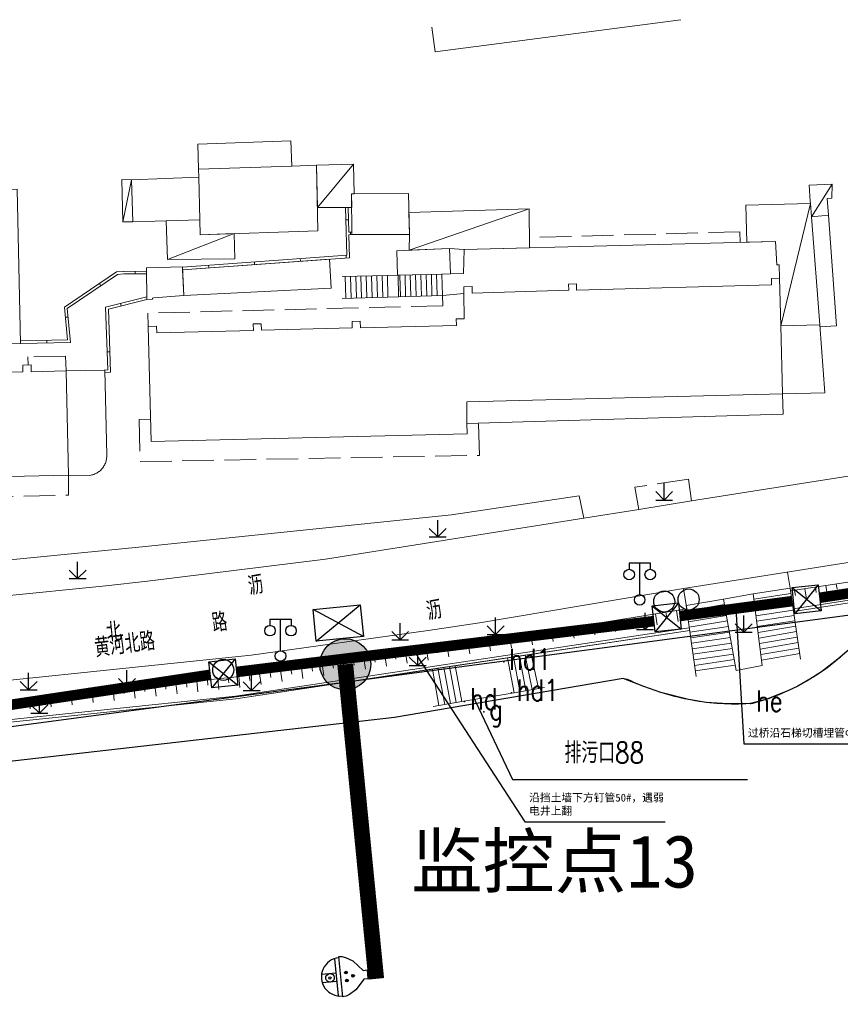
# Model space of a CAD drawing. Extents: x 39527407 to 39530665, y 3786466 to 3790957.
# Tile 33 of 113: x 39528749 to 39528827, y 3788135 to 3788229. Entities that reach past the tile are written whole.
import ezdxf
from ezdxf.enums import TextEntityAlignment as Align

# ---------------------------------------------------------------- set-up
doc = ezdxf.new("R2010")
doc.units = 0
doc.header["$PDSIZE"] = 0.2
doc.linetypes.add('X0', pattern=[4, 3, -1])
doc.layers.get('0').update_dxf_attribs({"linetype": 'CONTINUOUS'})
for name, color, linetype in [('04-安保监控', 4, 'CONTINUOUS'), ('DLSS', 4, 'CONTINUOUS'), ('JCDL_DMX_F', 30, 'CONTINUOUS'), ('JCDL_JMDD_F', 231, 'CONTINUOUS'), ('JCDL_JMDX_F', 231, 'CONTINUOUS'), ('JCDL_JT_ZJ', 100, 'CONTINUOUS'), ('JCDL_JTD_F', 100, 'CONTINUOUS'), ('JCDL_SXX_F', 5, 'CONTINUOUS'), ('JMD', 6, 'CONTINUOUS'), ('SXSS', 5, 'CONTINUOUS'), ('ZBTZ', 3, 'CONTINUOUS'), ('zdh', 7, 'CONTINUOUS'), ('水面监控', 7, 'CONTINUOUS'), ('综合管网', 1, 'CONTINUOUS')]:
    doc.layers.add(name, color=color, linetype=linetype)
for name, color, linetype, lineweight in [('JCDL_JMDX', 1, 'CONTINUOUS', 0), ('JCDL_SXX', 5, 'CONTINUOUS', 0), ('JCDL_ZBX', 3, 'CONTINUOUS', 0), ('JCDL_ZBX_F', 7, 'CONTINUOUS', 0), ('TEXTL_ZJ', 7, 'CONTINUOUS', 0)]:
    doc.layers.add(name, color=color, linetype=linetype, lineweight=lineweight)
doc.styles.add('HT', font='simhei.ttf')
doc.styles.add('HZ', font='rs', dxfattribs={"width": 0.8, "bigfont": 'hztxt'})
doc.linetypes.add('10422', pattern='A,2,[150,AAA.SHX,S=1,R=0,X=0,Y=1],2,[177,AAA.SHX,S=1,R=0,X=0,Y=0.8],1e-09', length=4)
doc.linetypes.add('X35', pattern='A,2,[150,AAA.SHX,S=1,R=0,X=0,Y=1],2,[177,AAA.SHX,S=1,R=0,X=0,Y=0.8],1e-09', length=4)
doc.linetypes.add('X67', pattern='A,1,[150,symbolx.shx,S=1,R=0,X=0,Y=1],2,[153,symbolx.shx,S=1,R=0,X=0,Y=0.8],2,[145,symbolx.shx,S=1,R=0,X=0,Y=0],0,[150,symbolx.shx,S=1,R=0,X=0,Y=1],2,[153,symbolx.shx,S=1,R=0,X=0,Y=0.8],2,[150,symbolx.shx,S=1,R=0,X=0,Y=1],0.5,-0.5,[146,symbolx.shx,S=1,R=0,X=0,Y=0],-0.5,0.5,[153,symbolx.shx,S=1,R=0,X=0,Y=0.8],1', length=12)

# ---------------------------------------------------------------- blocks, each defined once
blk = doc.blocks.new('5820000')
at = {"color": 0, "linetype": 'Continuous'}
blk.add_circle((0, 0), 1, dxfattribs=at)
blk = doc.blocks.new('9530003')
at = {"color": 0}
for p, q in [((0, 0), (0, 1.6)), ((-0.8, 0), (0.8, 0))]:
    blk.add_line(p, q, dxfattribs=at)
at = {"color": 0, "linetype": 'Continuous'}
for points in [[(0, 0), (-0.8, 0.8)], [(0, 0), (0.8, 0.8)]]:
    blk.add_lwpolyline(points, dxfattribs=at)
blk = doc.blocks.new('3521000')
at = {"color": 0}
for p, q in [((-1, 3.5), (1, 3.5)), ((0, 0.5), (0, 3.5))]:
    blk.add_line(p, q, dxfattribs=at)
at = {"color": 0, "linetype": 'Continuous', "flags": 128}
for points in [[(-1, 3.5), (-1, 2.9)], [(1, 3.5), (1, 2.9)]]:
    blk.add_lwpolyline(points, dxfattribs=at)
at = {"color": 0}
for centre in [(-1, 2.4), (1, 2.4), (0, 0)]:
    blk.add_circle(centre, 0.5, dxfattribs=at)
blk = doc.blocks.new('弱电井')
at = {"layer": '综合管网', "linetype": 'Continuous', "lineweight": 30}
for p, q in [((39506004.49, 3778249.61), (39505993.97, 3778244.37)), ((39505996.61, 3778252.25), (39506001.85, 3778241.73))]:
    blk.add_line(p, q, dxfattribs=at)
blk.add_lwpolyline([(39505996.61, 3778252.25), (39506004.49, 3778249.61), (39506001.85, 3778241.73), (39505993.97, 3778244.37)], close=True, dxfattribs=at)
blk = doc.blocks.new('A$C645879D4')
at = {"layer": '04-安保监控'}
h = blk.add_hatch(color=256, dxfattribs=at)
edge = h.paths.add_edge_path()
edge.add_arc((404, 404), 404, 0, 360)
blk.add_circle((404, 404), 404, dxfattribs=at)
blk = doc.blocks.new('A$C2CD672AE')
at = {"layer": '04-安保监控', "color": 6}
for p, q in [((3.16, 8.38), (1.14, 6.57)), ((3.16, 8.38), (3.16, 9.15)), ((3.16, 9.15), (4.84, 9.15)), ((4.84, 8.38), (4.84, 9.15)), ((4.84, 8.38), (6.85, 6.57)), ((1.14, 6.57), (0.34, 5.24)), ((6.85, 6.57), (7.66, 5.24)), ((0.1, 4.53), (0, 3.79)), ((0.34, 5.24), (0.1, 4.53)), ((7.66, 5.24), (7.9, 4.53)), ((7.9, 4.53), (8, 3.79)), ((0, 3.79), (8, 3.79)), ((0.31, 2.95), (7.69, 2.95)), ((3.16, 2.95), (3.16, 0.09)), ((4.84, 2.95), (4.84, 0.09))]:
    blk.add_line(p, q, dxfattribs=at)
for centre, major_axis, start_param, end_param in [((4.02, 6.27), (0.188, 0.188), 3.141593, 9.424778), ((3.26, 4.93), (0.188, 0.188), 6.28318530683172, 12.5663706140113), ((4.85, 4.94), (0.188, 0.188), 3.141593, 9.424778), ((4, 3.79), (2.68, 2.68), 2.356194, 5.497787), ((4, 1.71), (0.595, 0.595), 5.497787, 11.780972), ((4, 1.71), (0.161, 0.161), 5.497787, 11.780972)]:
    blk.add_ellipse(centre, major_axis=major_axis, ratio=1, start_param=start_param, end_param=end_param, dxfattribs=at)
for points in [[(3.79, 6.4), (4.25, 6.4), (3.76, 6.27), (4.29, 6.27)], [(3.79, 6.13), (4.25, 6.14), (3.76, 6.27), (4.29, 6.27)], [(3.89, 6.5), (4.16, 6.5), (3.79, 6.4), (4.25, 6.4)], [(3.89, 6.04), (4.16, 6.04), (3.79, 6.13), (4.25, 6.14)], [(4.02, 6.53), (4.02, 6.53), (3.89, 6.5), (4.16, 6.5)], [(4.02, 6), (4.02, 6), (3.89, 6.04), (4.16, 6.04)], [(3.03, 5.07), (3.49, 5.07), (2.99, 4.93), (3.52, 4.93)], [(3.03, 4.8), (3.49, 4.8), (2.99, 4.93), (3.52, 4.93)], [(3.12, 5.16), (3.39, 5.16), (3.03, 5.07), (3.49, 5.07)], [(3.12, 4.7), (3.39, 4.7), (3.03, 4.8), (3.49, 4.8)], [(3.26, 5.2), (3.26, 5.2), (3.12, 5.16), (3.39, 5.16)], [(3.26, 4.67), (3.26, 4.67), (3.12, 4.7), (3.39, 4.7)], [(4.62, 5.07), (5.08, 5.07), (4.59, 4.94), (5.12, 4.94)], [(4.62, 4.8), (5.09, 4.81), (4.59, 4.94), (5.12, 4.94)], [(4.72, 5.17), (4.99, 5.17), (4.62, 5.07), (5.08, 5.07)], [(4.72, 4.71), (4.99, 4.71), (4.62, 4.8), (5.09, 4.81)], [(4.85, 5.2), (4.85, 5.2), (4.72, 5.17), (4.99, 5.17)], [(4.86, 4.67), (4.86, 4.67), (4.72, 4.71), (4.99, 4.71)]]:
    blk.add_solid(points, dxfattribs=at)
blk = doc.blocks.new('A$C30C14BCC')
at = {"layer": '04-安保监控', "color": 2}
for p, q in [((0, 600), (400, 0)), ((0, 0), (400, 600))]:
    blk.add_line(p, q, dxfattribs=at)
at = {"layer": '04-安保监控', "color": 2, "ltscale": 12}
blk.add_lwpolyline([(0, 600), (400, 600), (400, 0), (0, 0)], close=True, dxfattribs=at)

msp = doc.modelspace()

# ---------------------------------------------------------------- linework, layer by layer
at = {"color": 9, "linetype": 'Continuous', "elevation": -38.58, "flags": 128}
msp.add_lwpolyline([(39528544.38863, 3788142.56071), (39528589.77988, 3788146.39236), (39528708.42517, 3788157.19587), (39528716.03372, 3788157.9629), (39528728.35855, 3788159.14714), (39528943.94426, 3788187.83495), (39528994.39861, 3788193.35469), (39528996.02612, 3788193.78543), (39529138.46752, 3788162.83557), (39529165.19701, 3788162.16328)], dxfattribs=at)
at = {"layer": 'DLSS', "color": 9, "linetype": 'Continuous', "lineweight": 20, "elevation": -38.58}
for points in [[(39528832.843, 3788186.34723), (39528813.159, 3788183.25271), (39528808.16299, 3788182.44171), (39528802.959, 3788181.59972), (39528778.43, 3788177.71071), (39528761.533, 3788175.64471), (39528757.57799, 3788175.19772), (39528737.37, 3788173.15672), (39528714.68499, 3788171.09072), (39528706.525, 3788170.38072), (39528678.411, 3788168.09171), (39528666.28211, 3788167.02132), (39528655.114, 3788166.03571), (39528597.8, 3788161.41072), (39528585.538, 3788160.40872), (39528582.843, 3788160.19405)], [(39528832.843, 3788178.15314), (39528812.40915, 3788174.9307), (39528793.044, 3788171.68872), (39528788.18399, 3788170.94272), (39528771.38199, 3788168.60672), (39528735.392, 3788164.86672), (39528717.644, 3788163.22372), (39528675.635, 3788159.71271), (39528666.76499, 3788158.91472), (39528631.35599, 3788155.76972), (39528582.843, 3788151.99949)]]:
    msp.add_lwpolyline(points, dxfattribs=at)
at = {"layer": 'JCDL_DMX_F', "color": 9, "linetype": 'X35', "lineweight": 0, "elevation": -38.58}
for points in [[(39528822.8569, 3788172.76126), (39528832.843, 3788174.30361)], [(39528788.06554, 3788167.20463), (39528813.00343, 3788170.94989)], [(39528788.06554, 3788167.20463), (39528769.915, 3788164.47871), (39528716.364, 3788158.91071), (39528667.18399, 3788154.08172), (39528616.566, 3788149.21171), (39528597.317, 3788147.61772), (39528582.843, 3788146.36953)]]:
    msp.add_lwpolyline(points, dxfattribs=at)
at = {"layer": 'JCDL_JMDX', "color": 9, "linetype": 'Continuous', "lineweight": 0, "elevation": -38.58}
for points in [[(39528777.6727, 3788211.09169), (39528781.086, 3788215.22071)], [(39528759.19464, 3788209.741), (39528760.039, 3788213.74071)], [(39528824.5499, 3788210.23287), (39528826.52377, 3788213.30557)], [(39528780.64402, 3788208.7746), (39528780.57467, 3788211.10197)], [(39528786.36319, 3788207.04451), (39528797.76899, 3788210.96971)], [(39528821.65524, 3788199.86112), (39528824.45237, 3788211.49308)], [(39528763.448, 3788206.17672), (39528769.75415, 3788208.62836)], [(39528764.86964, 3788205.19791), (39528780.71677, 3788206.33338), (39528780.65147, 3788208.52463)], [(39528780.65147, 3788208.52463), (39528780.94805, 3788208.52571)], [(39528749.49411, 3788198.19385), (39528754.235, 3788198.28672), (39528753.925, 3788201.50871), (39528758.699, 3788204.74672), (39528759.29599, 3788204.79271)], [(39528759.29599, 3788204.79271), (39528761.45549, 3788204.80385)], [(39528784.31449, 3788204.65169), (39528780.031, 3788204.54971)], [(39528780.3648, 3788202.49204), (39528780.30593, 3788204.55626)], [(39528780.8646, 3788202.50629), (39528780.8058, 3788204.56816)], [(39528781.3644, 3788202.52054), (39528781.30566, 3788204.58006)], [(39528781.86419, 3788202.5348), (39528781.80553, 3788204.59196)], [(39528782.36399, 3788202.54905), (39528782.30539, 3788204.60386)], [(39528782.86379, 3788202.5633), (39528782.80525, 3788204.61576)], [(39528783.36358, 3788202.57756), (39528783.30512, 3788204.62766)], [(39528783.86338, 3788202.59181), (39528783.80498, 3788204.63956)], [(39528785.26239, 3788204.6741), (39528784.31449, 3788204.65169)], [(39528784.31449, 3788204.65169), (39528784.36318, 3788202.60606)], [(39528785.32137, 3788204.67566), (39528785.26239, 3788204.6741)], [(39528789.49288, 3788204.77494), (39528785.32137, 3788204.67566)], [(39528785.37, 3788202.63272), (39528785.32137, 3788204.67566)], [(39528785.54267, 3788202.63773), (39528785.48344, 3788204.67952)], [(39528786.04246, 3788202.65223), (39528785.98331, 3788204.69141)], [(39528786.54225, 3788202.66672), (39528786.48318, 3788204.70331)], [(39528787.04204, 3788202.68122), (39528786.98304, 3788204.71521)], [(39528787.54183, 3788202.69572), (39528787.48291, 3788204.7271)], [(39528788.04162, 3788202.71022), (39528787.98277, 3788204.739)], [(39528788.54141, 3788202.72471), (39528788.48264, 3788204.7509)], [(39528789.0412, 3788202.73921), (39528788.9825, 3788204.76279)], [(39528784.36318, 3788202.60606), (39528780.003, 3788202.48172)], [(39528784.36318, 3788202.60606), (39528785.37, 3788202.63272)], [(39528789.54099, 3788202.75371), (39528785.37, 3788202.63272)], [(39528757.48507, 3788195.41714), (39528758.03599, 3788195.45771), (39528757.828, 3788201.45071), (39528761.46799, 3788202.38072)], [(39528819.08934, 3788173.91459), (39528822.60831, 3788174.45025)], [(39528819.15468, 3788173.39446), (39528822.68462, 3788173.93179)], [(39528816.30397, 3788173.41899), (39528812.74723, 3788172.81748)], [(39528816.39594, 3788172.90327), (39528812.81846, 3788172.29825)], [(39528819.22002, 3788172.87433), (39528822.76092, 3788173.41333)], [(39528819.28536, 3788172.3542), (39528822.83723, 3788172.89487)], [(39528816.48791, 3788172.38754), (39528812.88969, 3788171.77902)], [(39528816.57989, 3788171.87182), (39528812.96092, 3788171.25979)], [(39528819.3507, 3788171.83407), (39528822.91354, 3788172.37641)], [(39528819.41604, 3788171.31394), (39528822.98984, 3788171.85794)], [(39528816.67815, 3788171.32086), (39528813.02493, 3788170.79325)], [(39528816.77138, 3788170.79809), (39528813.09706, 3788170.26743)], [(39528819.48546, 3788170.76133), (39528823.06223, 3788171.36614)], [(39528819.55138, 3788170.23656), (39528823.13919, 3788170.84324)], [(39528816.86461, 3788170.27533), (39528813.16919, 3788169.74161)], [(39528816.95784, 3788169.75256), (39528813.24133, 3788169.2158)], [(39528819.6173, 3788169.71179), (39528823.21615, 3788170.32033)], [(39528819.68322, 3788169.18702), (39528823.29311, 3788169.79743)], [(39528817.05107, 3788169.22979), (39528813.31346, 3788168.68998)], [(39528819.74915, 3788168.66225), (39528823.37007, 3788169.27453)], [(39528796.28689, 3788168.43934), (39528796.89389, 3788165.14329)], [(39528796.85278, 3788168.52432), (39528797.4577, 3788165.23959)], [(39528797.38857, 3788168.60479), (39528798.06569, 3788165.34344)], [(39528797.96951, 3788168.69204), (39528798.64423, 3788165.44225)], [(39528817.14431, 3788168.70702), (39528813.38559, 3788168.16416)], [(39528817.23754, 3788168.18425), (39528813.45773, 3788167.63835)], [(39528819.81507, 3788168.13749), (39528823.44703, 3788168.75163)], [(39528788.60296, 3788167.28534), (39528789.19346, 3788163.82806)], [(39528789.10701, 3788167.36104), (39528789.75087, 3788163.92327)], [(39528789.65556, 3788167.44342), (39528790.29737, 3788164.01661)], [(39528790.20411, 3788167.5258), (39528790.84387, 3788164.10995)], [(39528817.33077, 3788167.66148), (39528813.52986, 3788167.11253)]]:
    msp.add_lwpolyline(points, dxfattribs=at)
at = {"layer": 'JCDL_JMDX', "color": 9, "linetype": 'X0', "lineweight": 0, "elevation": -38.58}
for points in [[(39528817.79621, 3788207.79204), (39528817.77, 3788208.80571), (39528797.78729, 3788208.25366)], [(39528789.54099, 3788202.75371), (39528789.56299, 3788201.78072), (39528761.577, 3788201.08071), (39528761.607, 3788199.79572)], [(39528753.817, 3788195.59972), (39528753.76499, 3788197.00272), (39528750.18399, 3788196.92371), (39528750.20134, 3788196.15775)], [(39528761.84564, 3788191.0085), (39528760.749, 3788190.97872), (39528760.848, 3788186.98171), (39528793.03799, 3788187.57472), (39528792.95544, 3788190.64099)], [(39528717.80399, 3788182.93671), (39528754.029, 3788183.80371), (39528754.03399, 3788185.68471)]]:
    msp.add_lwpolyline(points, dxfattribs=at)
at = {"layer": 'JCDL_JMDX', "color": 9, "linetype": 'X67', "lineweight": 0, "elevation": -38.58}
msp.add_lwpolyline([(39528745.658, 3788158.20872), (39528784.98399, 3788162.69571), (39528806.695, 3788166.39572), (39528807.093, 3788166.34371), (39528807.39988, 3788166.19539), (39528807.70909, 3788166.05197), (39528808.02036, 3788165.9131), (39528808.33364, 3788165.77882), (39528808.64886, 3788165.64914), (39528808.96595, 3788165.52411), (39528809.28484, 3788165.40374), (39528809.60546, 3788165.28807), (39528809.92774, 3788165.17711), (39528810.25161, 3788165.0709), (39528810.57702, 3788164.96945), (39528810.90387, 3788164.87279), (39528811.23211, 3788164.78094), (39528811.56166, 3788164.69391), (39528811.89245, 3788164.61173), (39528812.22441, 3788164.53441), (39528812.518, 3788164.47072), (39528812.55747, 3788164.46197), (39528812.89156, 3788164.39443), (39528813.22661, 3788164.3318), (39528813.56253, 3788164.27409), (39528813.89927, 3788164.22132), (39528814.23675, 3788164.17349), (39528814.57489, 3788164.13063), (39528814.91363, 3788164.09273), (39528815.25288, 3788164.05981), (39528815.59258, 3788164.03187), (39528815.93265, 3788164.00892), (39528816.27303, 3788163.99096), (39528816.61363, 3788163.978), (39528816.95438, 3788163.97004), (39528817.29522, 3788163.96708), (39528817.63606, 3788163.96912), (39528817.97684, 3788163.97617), (39528818.31747, 3788163.98822), (39528818.65789, 3788164.00526), (39528818.998, 3788164.02772), (39528819.31403, 3788164.11395), (39528819.62857, 3788164.20552), (39528819.94164, 3788164.30198), (39528820.25316, 3788164.40332), (39528820.56307, 3788164.50951), (39528820.87128, 3788164.62052), (39528821.17772, 3788164.73634), (39528821.48231, 3788164.85692), (39528821.78499, 3788164.98223), (39528822.08567, 3788165.11226), (39528822.38429, 3788165.24697), (39528822.68076, 3788165.38632), (39528822.97503, 3788165.53028), (39528823.26701, 3788165.67882), (39528823.55664, 3788165.83189), (39528823.84385, 3788165.98947), (39528824.12856, 3788166.15151), (39528824.41071, 3788166.31798), (39528824.69022, 3788166.48882), (39528824.96703, 3788166.66401), (39528825.147, 3788166.78171), (39528825.24108, 3788166.84351), (39528825.51229, 3788167.02725), (39528825.7806, 3788167.21521), (39528826.04594, 3788167.40733), (39528826.30825, 3788167.60357), (39528826.56747, 3788167.80388), (39528826.82353, 3788168.00821), (39528827.07636, 3788168.21651), (39528827.32592, 3788168.42874)], dxfattribs=at)
at = {"layer": 'JCDL_JMDX_F', "color": 9, "linetype": 'Continuous', "lineweight": 0, "elevation": -38.58}
for points in [[(39528764.85762, 3788205.44769), (39528780.45974, 3788206.56561), (39528780.32458, 3788211.10108)], [(39528780.60935, 3788209.93828), (39528780.35946, 3788209.93084)], [(39528780.64402, 3788208.7746), (39528780.94555, 3788208.7757)], [(39528780.79976, 3788208.52517), (39528780.79885, 3788208.77517)], [(39528776.06093, 3788205.99979), (39528776.04307, 3788206.24915)], [(39528780.40978, 3788206.31139), (39528780.39191, 3788206.56075)], [(39528767.36325, 3788205.37658), (39528767.34538, 3788205.62595)], [(39528771.71209, 3788205.68819), (39528771.69422, 3788205.93755)], [(39528749.48921, 3788198.4438), (39528753.96047, 3788198.52967), (39528753.66195, 3788201.63237), (39528758.61361, 3788204.99088), (39528759.27679, 3788205.04197)], [(39528759.29087, 3788205.04269), (39528761.4542, 3788205.05385)], [(39528760.37574, 3788204.79828), (39528760.37445, 3788205.04828)], [(39528757.12554, 3788203.67951), (39528756.98521, 3788203.88641)], [(39528757.43155, 3788195.66388), (39528757.7778, 3788195.68938), (39528757.57117, 3788201.64312), (39528761.46666, 3788202.63841)], [(39528759.0458, 3788201.76186), (39528758.98391, 3788202.00407)], [(39528754.00216, 3788200.70673), (39528753.75331, 3788200.68278)], [(39528751.9936, 3788198.24281), (39528751.98713, 3788198.49178)], [(39528757.96844, 3788197.40412), (39528757.71859, 3788197.39545)], [(39528819.024, 3788174.43472), (39528822.532, 3788174.96871)], [(39528819.88099, 3788167.61271), (39528819.024, 3788174.43472)], [(39528823.52399, 3788168.22872), (39528822.532, 3788174.96871)], [(39528816.21199, 3788173.93471), (39528812.676, 3788173.33671)], [(39528817.424, 3788167.13871), (39528816.21199, 3788173.93471)], [(39528813.602, 3788166.58671), (39528812.676, 3788173.33671)], [(39528798.55045, 3788168.77928), (39528795.721, 3788168.35435)], [(39528795.721, 3788168.35435), (39528790.75266, 3788167.60818)], [(39528795.721, 3788168.35435), (39528796.33008, 3788165.04699)], [(39528788.06554, 3788167.20463), (39528790.75266, 3788167.60818)], [(39528790.75266, 3788167.60818), (39528791.39037, 3788164.20329)], [(39528791.39037, 3788164.20329), (39528796.33008, 3788165.04699)], [(39528799.22277, 3788165.54106), (39528796.33008, 3788165.04699)], [(39528788.65788, 3788163.73659), (39528791.39037, 3788164.20329)]]:
    msp.add_lwpolyline(points, dxfattribs=at)
at = {"layer": 'JCDL_SXX', "color": 9, "linetype": 'Continuous', "lineweight": 0, "elevation": -38.58}
for points in [[(39528832.843, 3788176.25072), (39528822.57156, 3788174.69997)], [(39528826.91098, 3788175.35512), (39528826.98554, 3788174.86284)], [(39528822.95577, 3788174.75816), (39528823.03065, 3788174.2638)], [(39528823.94459, 3788174.90726), (39528824.09425, 3788173.9192)], [(39528824.93339, 3788175.05655), (39528825.0081, 3788174.56332)], [(39528825.92218, 3788175.20584), (39528826.0717, 3788174.21872)], [(39528812.72221, 3788172.99984), (39528797.8197, 3788170.61418), (39528770.648, 3788166.62271), (39528715.30899, 3788160.94172), (39528667.267, 3788157.11172), (39528627.79623, 3788153.67413), (39528582.843, 3788149.75908)], [(39528809.75992, 3788172.52562), (39528809.92447, 3788171.49778)], [(39528810.74735, 3788172.68369), (39528810.82639, 3788172.18998)], [(39528811.73478, 3788172.84177), (39528811.89932, 3788171.81393)], [(39528803.83536, 3788171.57719), (39528803.9999, 3788170.54935)], [(39528804.82279, 3788171.73526), (39528804.90182, 3788171.24155)], [(39528805.81021, 3788171.89334), (39528805.97475, 3788170.8655)], [(39528806.79764, 3788172.05141), (39528806.87668, 3788171.55769)], [(39528807.78507, 3788172.20948), (39528807.94961, 3788171.18164)], [(39528808.7725, 3788172.36755), (39528808.85153, 3788171.87384)], [(39528798.89822, 3788170.78683), (39528798.97726, 3788170.29312)], [(39528799.88565, 3788170.94491), (39528800.05019, 3788169.91707)], [(39528800.87308, 3788171.10298), (39528800.95211, 3788170.60926)], [(39528801.8605, 3788171.26105), (39528802.02504, 3788170.23321)], [(39528802.84793, 3788171.41912), (39528802.92697, 3788170.92541)], [(39528791.97468, 3788169.75556), (39528792.126, 3788168.72548)], [(39528792.96406, 3788169.9009), (39528793.03673, 3788169.40621)], [(39528793.95344, 3788170.04624), (39528794.10476, 3788169.01616)], [(39528794.94283, 3788170.19157), (39528795.0155, 3788169.69688)], [(39528795.93221, 3788170.33691), (39528796.08352, 3788169.30684)], [(39528796.92159, 3788170.48225), (39528796.99426, 3788169.98756)], [(39528797.91079, 3788170.62876), (39528798.07533, 3788169.60092)], [(39528786.03839, 3788168.88353), (39528786.1897, 3788167.85345)], [(39528787.02777, 3788169.02887), (39528787.10044, 3788168.53418)], [(39528788.01715, 3788169.17421), (39528788.16847, 3788168.14413)], [(39528789.00653, 3788169.31954), (39528789.0792, 3788168.82485)], [(39528789.99592, 3788169.46488), (39528790.14723, 3788168.43481)], [(39528790.9853, 3788169.61022), (39528791.05797, 3788169.11553)], [(39528779.11271, 3788167.86616), (39528779.18538, 3788167.37147)], [(39528780.1021, 3788168.0115), (39528780.25341, 3788166.98142)], [(39528781.09148, 3788168.15684), (39528781.16415, 3788167.66215)], [(39528782.08086, 3788168.30218), (39528782.23218, 3788167.2721)], [(39528783.07024, 3788168.44751), (39528783.14291, 3788167.95282)], [(39528784.05962, 3788168.59285), (39528784.21094, 3788167.56278)], [(39528785.04901, 3788168.73819), (39528785.12168, 3788168.2435)], [(39528773.17642, 3788166.99413), (39528773.24909, 3788166.49944)], [(39528774.1658, 3788167.13947), (39528774.31712, 3788166.10939)], [(39528775.15519, 3788167.28481), (39528775.22786, 3788166.79012)], [(39528776.14457, 3788167.43014), (39528776.29588, 3788166.40007)], [(39528777.13395, 3788167.57548), (39528777.20662, 3788167.08079)], [(39528778.12333, 3788167.72082), (39528778.27465, 3788166.69075)], [(39528765.23202, 3788166.06672), (39528765.28308, 3788165.56933)], [(39528766.22679, 3788166.16884), (39528766.33305, 3788165.13374)], [(39528767.22156, 3788166.27096), (39528767.27263, 3788165.77357)], [(39528768.21634, 3788166.37308), (39528768.3226, 3788165.33798)], [(39528769.21111, 3788166.4752), (39528769.26217, 3788165.97782)], [(39528770.20588, 3788166.57732), (39528770.31214, 3788165.54222)], [(39528771.19766, 3788166.70345), (39528771.27033, 3788166.20876)], [(39528772.18704, 3788166.84879), (39528772.33836, 3788165.81872)], [(39528755.2843, 3788165.0455), (39528755.33536, 3788164.54812)], [(39528756.27907, 3788165.14762), (39528756.38533, 3788164.11252)], [(39528757.27385, 3788165.24974), (39528757.32491, 3788164.75236)], [(39528758.26862, 3788165.35187), (39528758.37488, 3788164.31677)], [(39528759.26339, 3788165.45399), (39528759.31445, 3788164.9566)], [(39528760.25816, 3788165.55611), (39528760.36442, 3788164.52101)], [(39528761.25293, 3788165.65823), (39528761.30399, 3788165.16085)], [(39528762.24771, 3788165.76035), (39528762.35397, 3788164.72525)], [(39528763.24248, 3788165.86247), (39528763.29354, 3788165.36509)], [(39528764.23725, 3788165.9646), (39528764.34351, 3788164.92949)], [(39528750.31044, 3788164.5349), (39528750.4167, 3788163.4998)], [(39528751.30521, 3788164.63702), (39528751.35627, 3788164.13963)], [(39528752.29999, 3788164.73914), (39528752.40625, 3788163.70404)], [(39528753.29476, 3788164.84126), (39528753.34582, 3788164.34387)], [(39528754.28953, 3788164.94338), (39528754.39579, 3788163.90828)]]:
    msp.add_lwpolyline(points, dxfattribs=at)
at = {"layer": 'JCDL_SXX_F', "color": 9, "linetype": 'Continuous', "lineweight": 0, "elevation": -38.58}
for points in [[(39528832.843, 3788174.55597), (39528822.82002, 3788173.00853)], [(39528812.9663, 3788171.19712), (39528769.8835, 3788164.72678), (39528716.33886, 3788159.15944), (39528667.1598, 3788154.33054), (39528616.54371, 3788149.46072), (39528597.29595, 3788147.86683), (39528582.843, 3788146.62046)], [(39528813.00343, 3788170.94989), (39528769.915, 3788164.47871), (39528716.364, 3788158.91071), (39528667.18399, 3788154.08172), (39528616.566, 3788149.21171), (39528597.317, 3788147.61772), (39528582.843, 3788146.36953)]]:
    msp.add_lwpolyline(points, dxfattribs=at)
at = {"layer": 'JCDL_ZBX', "color": 9, "linetype": 'Continuous', "lineweight": 0, "elevation": -38.58}
msp.add_lwpolyline([(39528714.68499, 3788171.09072), (39528715.044, 3788173.31971), (39528715.447, 3788174.35772), (39528715.67899, 3788174.43472), (39528761.03599, 3788178.89571), (39528790.407, 3788181.91771), (39528802.51999, 3788183.74272), (39528802.959, 3788181.59972)], dxfattribs=at)
at = {"layer": 'JCDL_ZBX_F', "color": 9, "linetype": 'X0', "lineweight": 0, "elevation": -38.58}
for points in [[(39528813.159, 3788183.25271), (39528812.88999, 3788185.30671), (39528807.805, 3788184.55472), (39528808.16299, 3788182.44171)], [(39528822.29196, 3788176.49142), (39528822.532, 3788174.96871)], [(39528812.40915, 3788174.9307), (39528812.72221, 3788172.99984)], [(39528816.21199, 3788173.93471), (39528819.024, 3788174.43472)], [(39528817.424, 3788167.13871), (39528819.88099, 3788167.61271)]]:
    msp.add_lwpolyline(points, dxfattribs=at)
at = {"layer": 'JMD', "color": 9, "linetype": 'Continuous'}
for p, q in [((39528792.36475, 3788164.88371, -38.58), (39528796.18165, 3788156.79201, -38.58)), ((39528796.18165, 3788156.79201, -38.58), (39528818.48165, 3788156.79201, -38.58))]:
    msp.add_line(p, q, dxfattribs=at)
at = {"layer": 'JMD', "color": 9, "linetype": 'Continuous', "lineweight": 0, "elevation": -38.58}
for points in [[(39528812.15527, 3788228.93283), (39528788.83173, 3788225.88532)], [(39528788.83173, 3788225.88532), (39528788.52565, 3788228.22783)], [(39528766.38899, 3788214.73572), (39528766.32843, 3788217.11637), (39528775.157, 3788217.42872), (39528775.23874, 3788215.03832), (39528766.38899, 3788214.73572)], [(39528777.718, 3788208.88571), (39528766.547, 3788208.52472), (39528766.51141, 3788209.92392), (39528766.4084, 3788213.97303), (39528766.38899, 3788214.73572), (39528775.23874, 3788215.03832), (39528777.59, 3788215.11872), (39528777.718, 3788208.88571)], [(39528781.086, 3788215.22071), (39528781.16899, 3788212.41167), (39528780.91, 3788212.41072), (39528780.92279, 3788211.1032), (39528777.6727, 3788211.09169), (39528777.59, 3788215.11872), (39528781.086, 3788215.22071)], [(39528760.039, 3788213.74071), (39528760.16099, 3788209.73071), (39528759.19464, 3788209.741), (39528759.099, 3788213.75072), (39528760.039, 3788213.74071)], [(39528766.51141, 3788209.92392), (39528760.16099, 3788209.73071), (39528760.039, 3788213.74075), (39528766.4084, 3788213.97303), (39528766.51141, 3788209.92392)], [(39528749.15767, 3788212.82999), (39528749.49411, 3788198.19385), (39528677.4565, 3788196.5311), (39528677.054, 3788211.17571), (39528749.15767, 3788212.82999)], [(39528826.52377, 3788213.30557), (39528826.48299, 3788211.99172), (39528826.06199, 3788211.96671), (39528826.179, 3788210.38572), (39528824.5499, 3788210.23287), (39528824.45237, 3788211.49308), (39528824.43505, 3788211.71688), (39528824.338, 3788213.21372), (39528826.52377, 3788213.30557)], [(39528786.31999, 3788212.43072), (39528786.39499, 3788208.54571), (39528780.94799, 3788208.52571), (39528780.91, 3788212.41072), (39528786.31999, 3788212.43072)], [(39528797.76899, 3788210.96971), (39528797.79386, 3788207.27475), (39528791.60599, 3788207.11472), (39528790.205, 3788207.21572), (39528786.36319, 3788207.04451), (39528786.39499, 3788208.54571), (39528786.35466, 3788210.63498), (39528797.76899, 3788210.96971)], [(39528824.5499, 3788210.23287), (39528825.34518, 3788199.95665), (39528821.65524, 3788199.86112), (39528821.53699, 3788204.39471), (39528821.503, 3788205.64671), (39528821.26999, 3788205.65672), (39528821.14799, 3788207.87871), (39528818.40999, 3788207.8079), (39528818.319, 3788211.32672), (39528824.45237, 3788211.49308), (39528824.5499, 3788210.23287)], [(39528769.75415, 3788208.62836), (39528769.822, 3788206.2459), (39528763.448, 3788206.17672), (39528763.32614, 3788209.82701), (39528766.51141, 3788209.92392), (39528766.547, 3788208.52472), (39528769.75415, 3788208.62836)], [(39528826.179, 3788210.38572), (39528826.93699, 3788199.88471), (39528825.35949, 3788199.77167), (39528825.34518, 3788199.95665), (39528824.5499, 3788210.23287), (39528826.179, 3788210.38572)], [(39528790.31073, 3788204.79443), (39528789.49288, 3788204.77494), (39528785.26239, 3788204.6741), (39528785.201, 3788206.99271), (39528790.205, 3788207.21572), (39528790.31073, 3788204.79443)], [(39528821.14799, 3788207.87871), (39528821.26999, 3788205.65672), (39528821.503, 3788205.64671), (39528821.53699, 3788204.39471), (39528820.758, 3788204.37771), (39528820.77509, 3788203.76671), (39528802.26807, 3788203.25065), (39528802.25099, 3788203.86072), (39528801.501, 3788203.82872), (39528801.521, 3788203.26072), (39528792.3586, 3788202.97434), (39528792.34099, 3788203.60371), (39528791.56299, 3788203.58171), (39528791.57131, 3788202.94974), (39528789.54099, 3788202.75371), (39528789.49288, 3788204.77494), (39528790.31073, 3788204.79443), (39528791.54, 3788204.82372), (39528791.60599, 3788207.11472), (39528821.14799, 3788207.87871)], [(39528778.82163, 3788206.1976), (39528778.98665, 3788203.44617), (39528764.988, 3788202.73772), (39528764.86964, 3788205.19791), (39528778.82163, 3788206.1976)], [(39528761.45255, 3788205.3739), (39528764.85699, 3788205.46072), (39528764.988, 3788202.73772), (39528762.15599, 3788202.52272), (39528762.003, 3788202.51111), (39528762.011, 3788202.40571), (39528761.46799, 3788202.38072), (39528761.45255, 3788205.3739)], [(39528801.521, 3788203.26072), (39528801.501, 3788203.82872), (39528802.25099, 3788203.86072), (39528802.26807, 3788203.25065), (39528820.77509, 3788203.76671), (39528820.758, 3788204.37771), (39528821.53699, 3788204.39471), (39528821.65524, 3788199.86112), (39528821.82328, 3788193.41689), (39528791.847, 3788192.66072), (39528791.86378, 3788190.60898), (39528791.872, 3788189.60371), (39528761.903, 3788188.89672), (39528761.607, 3788199.79572), (39528762.402, 3788199.83672), (39528762.433, 3788199.21572), (39528771.59, 3788199.42471), (39528771.587, 3788200.05471), (39528772.34599, 3788200.07572), (39528772.34999, 3788199.45172), (39528780.964, 3788199.67072), (39528780.97099, 3788200.28971), (39528781.72799, 3788200.31071), (39528781.744, 3788199.67972), (39528790.858, 3788199.91071), (39528790.845, 3788200.52571), (39528791.603, 3788200.54071), (39528791.57131, 3788202.94974), (39528791.56299, 3788203.58171), (39528792.34099, 3788203.60371), (39528792.3586, 3788202.97434), (39528801.521, 3788203.26072)], [(39528821.82328, 3788193.41689), (39528821.65524, 3788199.86112), (39528825.34518, 3788199.95665), (39528825.82, 3788193.51771), (39528821.82328, 3788193.41689)], [(39528720.83953, 3788194.84168), (39528720.82299, 3788195.55272), (39528721.62333, 3788195.57133), (39528721.63987, 3788194.86029), (39528737.69442, 3788195.23374), (39528737.67899, 3788195.89672), (39528738.478, 3788195.90772), (39528738.49325, 3788195.25233), (39528749.72038, 3788195.51349), (39528749.712, 3788196.14472), (39528750.49999, 3788196.16572), (39528750.51481, 3788195.5112), (39528753.817, 3788195.59972), (39528754.03399, 3788185.68471), (39528717.73699, 3788184.87972), (39528717.488, 3788194.76372), (39528720.83953, 3788194.84168)], [(39528757.47899, 3788195.66472), (39528757.67699, 3788187.59172), (39528757.67829, 3788187.4941), (39528757.67407, 3788187.39656), (39528757.66477, 3788187.29937), (39528757.65043, 3788187.2028), (39528757.63106, 3788187.1071), (39528757.60674, 3788187.01255), (39528757.57752, 3788186.91939), (39528757.54349, 3788186.82788), (39528757.50474, 3788186.73826), (39528757.46136, 3788186.65079), (39528757.41349, 3788186.5657), (39528757.36125, 3788186.48322), (39528757.355, 3788186.47471), (39528757.30478, 3788186.40357), (39528757.24424, 3788186.32698), (39528757.17978, 3788186.25364), (39528757.1116, 3788186.18376), (39528757.03986, 3788186.11753), (39528756.96477, 3788186.05513), (39528756.88653, 3788185.99673), (39528756.80536, 3788185.94248), (39528756.72146, 3788185.89254), (39528756.63508, 3788185.84704), (39528756.54644, 3788185.8061), (39528756.45579, 3788185.76983), (39528756.36338, 3788185.73834), (39528756.26945, 3788185.71171), (39528756.17426, 3788185.69001), (39528756.078, 3788185.67372), (39528754.03399, 3788185.68471), (39528753.817, 3788195.59972), (39528757.47899, 3788195.66472)], [(39528821.82328, 3788193.41689), (39528821.87361, 3788191.4893), (39528791.86378, 3788190.60898), (39528791.847, 3788192.66072), (39528821.82328, 3788193.41689)]]:
    msp.add_lwpolyline(points, dxfattribs=at)
at = {"layer": 'SXSS', "color": 9, "linetype": '10422', "flags": 128}
msp.add_lwpolyline([(39529158.99219, 3788155.00221), (39529154.61133, 3788156.12167), (39529139.59664, 3788160.06119), (39529139.20828, 3788160.09122), (39529138.62708, 3788159.93231), (39529134.56702, 3788158.64931), (39529133.72248, 3788158.51672), (39529132.81762, 3788158.6252), (39529113.18757, 3788163.5065), (39529112.13112, 3788164.12733), (39529111.17086, 3788164.90968), (39529109.52931, 3788166.4485), (39529108.36236, 3788167.42696), (39529107.39602, 3788168.07286), (39529082.843, 3788174.28322), (39529050.68838, 3788182.43744), (39529033.00544, 3788186.68419), (39529028.68519, 3788187.22346), (39529024.83151, 3788187.70449), (39529002.88224, 3788190.14097), (39528990.58084, 3788190.97211), (39528982.75405, 3788190.7814), (39528972.15803, 3788190.11916), (39528959.19593, 3788188.56633), (39528946.20778, 3788186.75721), (39528933.80215, 3788184.96701), (39528922.24827, 3788183.3608), (39528915.09334, 3788182.40818), (39528892.15162, 3788179.13787), (39528875.87809, 3788176.9464), (39528846.78883, 3788172.73452), (39528829.93699, 3788170.24171), (39528828.996, 3788169.85872), (39528827.07636, 3788168.21651), (39528825.51229, 3788167.02725), (39528824.41071, 3788166.31798), (39528823.26701, 3788165.67882), (39528822.38429, 3788165.24697), (39528820.25316, 3788164.40332), (39528818.78, 3788164.01172), (39528816.61363, 3788163.978), (39528814.57489, 3788164.13063), (39528812.89156, 3788164.39443), (39528810.25161, 3788165.0709), (39528808.64886, 3788165.64914), (39528806.695, 3788166.39572), (39528784.98399, 3788162.69571), (39528745.658, 3788158.20872), (39528673.04433, 3788151.08721), (39528646.58199, 3788148.55371), (39528582.843, 3788142.75486), (39528552.091, 3788140.10372), (39528550.826, 3788139.49872), (39528549.658, 3788138.03872), (39528548.90697, 3788137.42772), (39528548.81264, 3788137.19961), (39528526.95554, 3788135.46463)], dxfattribs=at)
at = {"layer": 'zdh', "color": 9}
for p in [(39528795.353, 3788167.96272, -0.363), (39528796.081, 3788165.03772, -0.364), (39528791.636, 3788164.21372, -0.38), (39528793.468, 3788163.22972, -3.126), (39528818.78, 3788164.01172, -2.176)]:
    msp.add_point(p, dxfattribs=at)
at = {"layer": '水面监控', "color": 6, "const_width": 1.5, "elevation": -38.58}
msp.add_lwpolyline([(39528783.24803, 3788137.88438), (39528780.30783, 3788167.73995)], dxfattribs=at)
at = {"layer": '综合管网', "color": 1, "linetype": 'Continuous', "lineweight": 30}
for p, q in [((39528817.37532, 3788173.02803, -38.58), (39528818.13118, 3788160.19756)), ((39528787.18474, 3788168.4198, -38.58), (39528797.35919, 3788152.77091, 38.58)), ((39528818.13118, 3788160.19756), (39528831.43996, 3788160.19756)), ((39528797.35919, 3788152.77091, 38.58), (39528810.66797, 3788152.77091, 38.58))]:
    msp.add_line(p, q, dxfattribs=at)
at = {"layer": '综合管网', "color": 3, "linetype": 'Continuous', "lineweight": 30, "const_width": 1, "elevation": -38.58, "flags": 128}
for points in [[(39528825.33388, 3788174.05358), (39528884.57378, 3788183.14668)], [(39528769.98305, 3788167.01528), (39528809.56213, 3788171.83659)], [(39528713.69657, 3788158.64879), (39528767.50379, 3788166.74651)]]:
    msp.add_lwpolyline(points, dxfattribs=at)
at = {"layer": '综合管网', "color": 6, "linetype": 'Continuous', "lineweight": 30, "const_width": 1, "elevation": -38.58, "flags": 128}
msp.add_lwpolyline([(39528812.06602, 3788172.32437), (39528822.68462, 3788173.73169)], dxfattribs=at)

# ---------------------------------------------------------------- block references
at = {"layer": 'JCDL_JMDD_F', "color": 9}
for p in [(39528808.258, 3788173.85872, -38.58), (39528774.164, 3788168.53071, -38.58)]:
    msp.add_blockref('3521000', p, dxfattribs=at)
at = {"layer": 'JCDL_JTD_F', "color": 9}
for p in [(39528810.587, 3788173.69972, -38.58), (39528812.902, 3788173.89171, -38.58), (39528768.73, 3788167.20872, -38.58)]:
    msp.add_blockref('5820000', p, dxfattribs=at)
at = {"layer": 'ZBTZ', "color": 9}
for p in [(39528810.58287, 3788183.33204, -38.58), (39528789.08206, 3788179.83366, -38.58), (39528754.91425, 3788175.88147, -38.58), (39528808.76213, 3788171.03659, -38.58), (39528785.51983, 3788170.04878, -38.58), (39528794.585, 3788170.58212, -38.58), (39528818.12784, 3788170.78671, -38.58), (39528787.18474, 3788167.6198, -38.58), (39528750.25848, 3788165.31623, -38.58), (39528759.5903, 3788165.58292, -38.58), (39528771.42178, 3788165.26948, -38.58), (39528751.2764, 3788163.10216, -38.58)]:
    msp.add_blockref('9530003', p, dxfattribs=at)
at = {"layer": '水面监控', "color": 6}
for name, p, xscale, yscale, zscale, rotation in [('A$C30C14BCC', (39528782.0275, 3788170.38923, -38.58), 0.007499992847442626, 0.007499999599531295, 0.0075, 95.6243853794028), ('A$C645879D4', (39528778.13474, 3788165.09209, -38.58), 0.005999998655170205, 0.005999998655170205, 0.006, 5.624385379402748), ('A$C2CD672AE', (39528777.86258, 3788139.80204, -38.58), 0.4799999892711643, 0.4800000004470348, 0.4800000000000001, 275.6243853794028)]:
    msp.add_blockref(name, p, dxfattribs=dict(at, xscale=xscale, yscale=yscale, zscale=zscale, rotation=rotation))
at = {"layer": '综合管网', "color": 9, "linetype": 'Continuous', "lineweight": 30, "xscale": 0.3000000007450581, "yscale": 0.3000000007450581, "zscale": 0.3000000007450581, "rotation": 24.71481961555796}
for p in [(29236556.22235, -2196735.77746, -38.58), (29236542.95448, -2196737.50668, -38.58), (29236500.87152, -2196742.81576, -38.58)]:
    msp.add_blockref('弱电井', p, dxfattribs=at)

# ---------------------------------------------------------------- texts
at = {"color": 9, "linetype": 'Continuous', "style": 'HZ', "width": 0.8}
msp.add_text('排污口88', height=2, dxfattribs=at).set_placement((39528801.12219, 3788158.34675, -38.58))
at = {"layer": 'JCDL_JT_ZJ', "color": 9, "lineweight": 0, "style": 'HZ', "width": 0.8}
for s, rotation, p in [('沥', 9.9325608, (39528771.35146, 3788173.72131, -38.58)), ('路', 8.0508082, (39528767.87134, 3788170.2129, -38.58)), ('北', 5.8193766, (39528757.77134, 3788169.32189, -38.58))]:
    msp.add_text(s, height=1.8, rotation=rotation, dxfattribs=at).set_placement(p, align=Align.BOTTOM_LEFT)
at = {"layer": 'TEXTL_ZJ', "color": 9, "style": 'HZ', "width": 0.8}
for s, rotation, p in [('沥', 10.5207586, (39528788.29841, 3788171.33721, -38.58)), ('黄河北路', 7.2013842, (39528756.70279, 3788167.85981, -38.58))]:
    msp.add_text(s, height=1.8, rotation=rotation, dxfattribs=at).set_placement(p, align=Align.BOTTOM_LEFT)
at = {"layer": 'zdh', "color": 9, "style": 'HZ', "width": 0.8}
for s, p in [('hd1', (39528795.853, 3788167.21272, -0.363)), ('hd1', (39528796.581, 3788164.28772, -0.364)), ('hd', (39528792.136, 3788163.46372, -0.38)), ('he', (39528819.28, 3788163.26172, -2.176)), ('g', (39528793.968, 3788162.47972, -3.126))]:
    msp.add_text(s, height=2, dxfattribs=at).set_placement(p)
at = {"layer": '水面监控', "color": 9, "linetype": 'Continuous', "lineweight": 30, "insert": (39528786.53859, 3788151.55008), "char_height": 20, "attachment_point": 1, "style": 'HT'}
msp.add_mtext_dynamic_manual_height_columns('{\\fSimSun|b0|i0|c134|p2;\\H0.25x;\\C0;监控点13}', width=50.3163026, gutter_width=1, heights=[0], dxfattribs=at)
at = {"layer": '综合管网', "color": 1, "linetype": 'Continuous', "lineweight": 30, "char_height": 0.75, "width": 12.7553929, "attachment_point": 1, "style": 'HT'}
for s, insert in [('过桥沿石梯切槽埋管Φ50', (39528818.52929, 3788161.60754)), ('沿挡土墙下方钉管50#，遇弱电井上翻', (39528797.75731, 3788155.45876, 38.58))]:
    msp.add_mtext(s, dxfattribs=dict(at, insert=insert))

doc.saveas('drawing.dxf')
